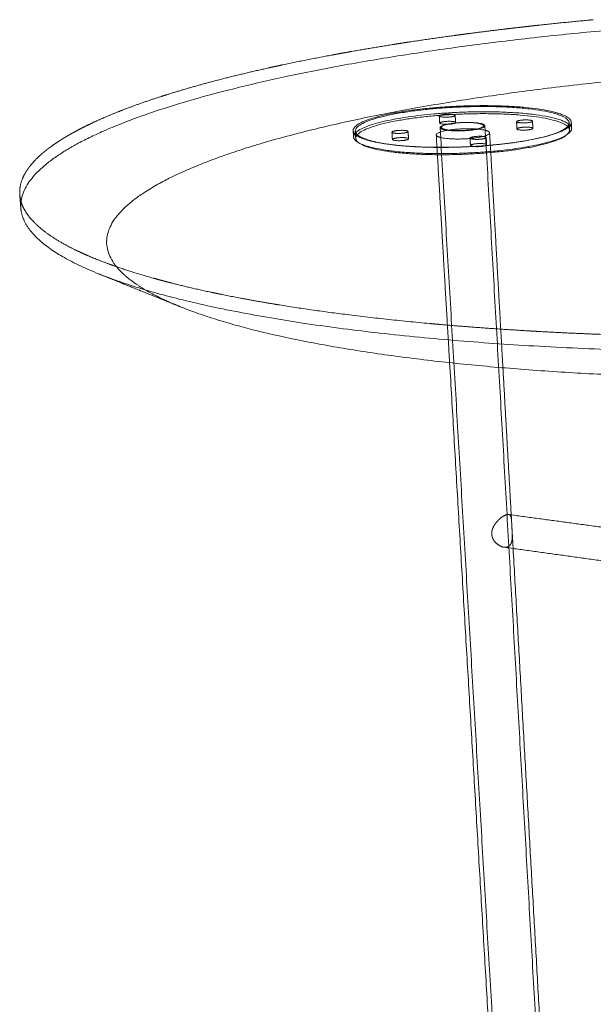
# Model space of a CAD drawing. Header units: millimetres. Extents: x 0 to 3464, y -1145 to 808.
# Tile 2 of 14: x 0 to 212, y -802 to -438. Entities that reach past the tile are written whole.
import ezdxf

# ---------------------------------------------------------------- set-up
doc = ezdxf.new("R2010")
doc.units = ezdxf.units.MM
doc.header["$MEASUREMENT"] = 0
doc.layers.add('Make2D$hidden$lines', color=7, linetype='Continuous', lineweight=13, true_color=0xffffff)
doc.layers.add('Make2D$visible$lines', color=7, linetype='Continuous', lineweight=18, true_color=0x000000)

msp = doc.modelspace()

# ---------------------------------------------------------------- linework, layer by layer
at = {"layer": 'Make2D$hidden$lines'}
for points, knots in [([(234.64, -440.77), (226.24, -441.43), (209.76, -442.86), (185.64, -445.41), (162.38, -448.32), (140.25, -451.56), (119.11, -455.16), (99.59, -459), (81.52, -463.11), (65.1, -467.43), (52.22, -471.39), (42.86, -474.67), (36.35, -477.17), (30.56, -479.62), (25.24, -482.11), (20.59, -484.52), (16.42, -486.95), (12.58, -489.5), (9.24, -492.06), (6.34, -494.74), (4.07, -497.32), (2.28, -500), (1.09, -502.58), (0.43, -505.23), (0.36, -506.95), (0.41, -507.83)], [0, 0, 0, 0, 25.284021, 49.62859, 72.740811, 95.60422, 116.736753, 137.066907, 155.289439, 172.332991, 187.997543, 195.673988, 202.109536, 208.894137, 214.533467, 219.744398, 224.585059, 229.022044, 233.549933, 237.202432, 240.867845, 243.834601, 246.848517, 249.35481, 251.98999, 251.98999, 251.98999, 251.98999]), ([(37.59, -531.55), (36.77, -530.74), (35.31, -529.1), (33.57, -526.43), (32.47, -523.69), (32.03, -520.95), (32.22, -518.18), (33.04, -515.48), (34.51, -512.68), (36.56, -509.98), (39.3, -507.2), (42.55, -504.51), (46.55, -501.75), (51, -499.1), (56.21, -496.39), (61.8, -493.81), (68.15, -491.19), (74.81, -488.71), (82.2, -486.21), (92.78, -482.95), (107.47, -479), (126.3, -474.71), (147, -470.72), (168.96, -467.13), (192.55, -463.88), (217.08, -461.1), (233.96, -459.55), (242.37, -458.86)], [0, 0, 0, 0, 3.466155, 6.577388, 9.515012, 12.292014, 14.843469, 17.78886, 20.707392, 24.286038, 27.916925, 32.41476, 36.934041, 42.474973, 47.941605, 54.54459, 60.945886, 68.562752, 75.838971, 84.373353, 101.757206, 121.468329, 142.299261, 165.007966, 188.19469, 213.742937, 239.055574, 239.055574, 239.055574, 239.055574]), ([(181.84, -625.49), (181.83, -625.32), (181.8, -624.75), (181.76, -623.95), (181.71, -623.13), (181.65, -622.56), (181.56, -622.08), (181.42, -621.69), (181.22, -621.38), (180.96, -621.18), (180.76, -621.11), (180.65, -621.09)], [0, 0, 0, 0, 0.512135, 1.722542, 2.406342, 2.969625, 3.453873, 3.87137, 4.211444, 4.517217, 4.847123, 4.847123, 4.847123, 4.847123])]:
    msp.add_open_spline(points, degree=3, knots=knots, dxfattribs=at)
for points, weights, degree, knots in [([(124.26, -480.95), (115.22, -473.99), (154.08, -470.79), (192.41, -467.63), (202.46, -474.4), (212.82, -481.36), (173.48, -484.72), (133.57, -488.11), (124.26, -480.95)], [2946.00940912, 2114.52489959, 3011.27430201, 2144.06005834, 2987.77843119, 2081.29672042, 2922.5135383, 2051.76156167, 2946.00940912], 2, [0, 0, 0, 80.110613, 80.110613, 160.221225, 160.221225, 240.331838, 240.331838, 320.442451, 320.442451, 320.442451]), ([(203.91, -478.43), (203.83, -477.51), (202.58, -476.67), (192.53, -469.88), (154.21, -473.05), (123.09, -475.62), (123.36, -481.64)], [2738.13710887, 2839.84137218, 2988.6005321, 2144.64137147, 3012.09640292, 2248.25319408, 2738.00304597], 2, [-173.364373, -173.364373, -173.364373, -160.221225, -160.221225, -80.110613, -80.110613, -11.891419, -11.891419, -11.891419]), ([(139.37, -484.72), (127.44, -483.44), (124.67, -480.77), (117.46, -473.83), (155.89, -470.98), (193.84, -468.17), (202.09, -474.94)], [2498.06133228, 2535.7602087, 2948.24422999, 2116.08333383, 3011.18088985, 2142.36951936, 2985.41851008], 2, [120.877686, 120.877686, 120.877686, 157.079633, 157.079633, 235.619449, 235.619449, 314.159265, 314.159265, 314.159265]), ([(202.23, -477.59), (210.73, -484.6), (171.75, -487.6), (132.26, -490.65), (124.84, -483.45), (117.63, -476.47), (156.04, -473.61), (193.98, -470.78), (202.23, -477.59)], [2986.37737804, 2080.32784899, 2923.44071818, 2054.04166345, 2949.20309795, 2116.76135586, 3012.13975781, 2143.0475414, 2986.37737804], 2, [0, 0, 0, 78.539816, 78.539816, 157.079633, 157.079633, 235.619449, 235.619449, 314.159265, 314.159265, 314.159265]), ([(155.11, -474.01), (155.81, -474.52), (158.67, -474.28), (161.52, -474.04), (160.82, -473.54), (160.12, -473.04), (157.27, -473.27), (154.42, -473.51), (155.11, -474.01)], [2991.4018512, 2112.93305858, 2989.67421364, 2115.10476143, 2994.47310282, 2119.71971275, 2996.20074038, 2117.5480099, 2991.4018512], 2, [-23.561945, -23.561945, -23.561945, -17.671459, -17.671459, -11.780972, -11.780972, -5.890486, -5.890486, 0, 0, 0]), ([(161.06, -476.29), (161.05, -476.24), (160.97, -476.18), (160.27, -475.68), (157.42, -475.92), (155.22, -476.1), (155.18, -476.52)], [2782.72654952, 2871.73130381, 2995.43197078, 2120.39773478, 2997.15960834, 2269.29274037, 2743.66433739], 2, [-12.609322, -12.609322, -12.609322, -11.780972, -11.780972, -5.890486, -5.890486, -1.012427, -1.012427, -1.012427]), ([(155.27, -476.66), (155.97, -477.17), (158.82, -476.93), (161.08, -476.74), (161.06, -476.3)], [2992.36071915, 2113.61108061, 2990.63308159, 2252.47814254, 2763.37605983], 2, [-23.561945, -23.561945, -23.561945, -17.671459, -17.671459, -12.701361, -12.701361, -12.701361]), ([(155.56, -478.51), (157.54, -479.95), (165.62, -479.27), (173.68, -478.6), (171.66, -477.16), (169.65, -475.74), (161.63, -476.41), (153.59, -477.08), (155.56, -478.51)], [2962.53161777, 2088.36526456, 2957.6942326, 2094.44603253, 2971.13112231, 2107.36789622, 2975.96850748, 2101.28712825, 2962.53161777], 2, [78.539816, 78.539816, 78.539816, 95.033178, 95.033178, 111.526539, 111.526539, 128.019901, 128.019901, 144.513262, 144.513262, 144.513262]), ([(156.16, -478.55), (153.69, -477.26), (161.11, -476.51), (168.5, -475.77), (171.01, -477.06), (173.53, -478.36), (166.1, -479.11), (158.65, -479.86), (156.16, -478.55)], [2962.19712471, 2100.43706033, 2975.2139461, 2107.1508532, 2971.69186165, 2095.45608073, 2958.67504026, 2088.74228786, 2962.19712471], 2, [0, 0, 0, 27.687819, 27.687819, 55.375639, 55.375639, 83.063458, 83.063458, 110.751278, 110.751278, 110.751278]), ([(185.79, -475.41), (182.94, -475.65), (183.67, -476.15), (184.41, -476.66), (187.26, -476.42), (190.12, -476.18), (189.38, -475.68), (188.64, -475.17), (185.79, -475.41)], [2982.3796399, 2107.77501602, 2977.58075072, 2103.1600647, 2975.85311316, 2105.33176755, 2980.65200234, 2109.94671887, 2982.3796399], 2, [-23.561945, -23.561945, -23.561945, -17.671459, -17.671459, -11.780972, -11.780972, -5.890486, -5.890486, 0, 0, 0]), ([(124.4, -483.25), (133.71, -490.45), (173.61, -487.04), (204.23, -484.41), (203.91, -478.48)], [2946.83151003, 2052.34287479, 2923.33563921, 2223.69077164, 2732.63034248], 2, [-320.442451, -320.442451, -320.442451, -240.331838, -240.331838, -173.722447, -173.722447, -173.722447]), ([(139.84, -479.25), (136.94, -479.5), (137.63, -480.01), (138.31, -480.53), (141.22, -480.29), (144.12, -480.04), (143.42, -479.53), (142.73, -479.01), (139.84, -479.25)], [2957.80962692, 2090.40139323, 2953.01073773, 2085.78644191, 2951.28310017, 2087.95814476, 2956.08198936, 2092.57309608, 2957.80962692], 2, [0, 0, 0, 5.890486, 5.890486, 11.780972, 11.780972, 17.671459, 17.671459, 23.561945, 23.561945, 23.561945]), ([(154.18, -481.31), (156.53, -483.04), (166.16, -482.23), (175.76, -481.41), (173.34, -479.7), (170.94, -477.99), (161.41, -478.79), (151.84, -479.6), (154.18, -481.31)], [2962.67148529, 2087.23351214, 2956.91269342, 2094.47252164, 2972.9089907, 2109.8556927, 2978.66778256, 2102.6166832, 2962.67148529], 2, [0, 0, 0, 19.634954, 19.634954, 39.269908, 39.269908, 58.904862, 58.904862, 78.539816, 78.539816, 78.539816]), ([(183.73, -478.68), (183.73, -478.75), (183.82, -478.81), (184.55, -479.33), (187.41, -479.08), (189.64, -478.9), (189.62, -478.46)], [2741.31646327, 2836.76223189, 2978.53961867, 2103.83808674, 2976.81198111, 2249.32520418, 2740.70373892], 2, [-18.631292, -18.631292, -18.631292, -17.671459, -17.671459, -11.780972, -11.780972, -6.859934, -6.859934, -6.859934]), ([(189.62, -478.46), (189.61, -478.39), (189.52, -478.33), (188.79, -477.82), (185.94, -478.06)], [2750.62233121, 2844.79820143, 2981.6108703, 2110.6247409, 2983.33850786], 2, [-6.810875, -6.810875, -6.810875, -5.890486, -5.890486, 0, 0, 0]), ([(143.67, -482.33), (143.69, -482.77), (141.38, -482.97), (138.48, -483.21), (137.79, -482.69), (137.71, -482.64), (137.71, -482.57)], [2733.26869406, 2219.75693999, 2952.24196813, 2086.46446394, 2953.96960569, 2824.37992579, 2733.82228746], 2, [-16.77711, -16.77711, -16.77711, -11.780972, -11.780972, -5.890486, -5.890486, -5.005847, -5.005847, -5.005847]), ([(186.49, -483.12), (179.73, -484.28), (171.59, -484.9), (154.15, -486.23), (139.87, -484.77)], [2594.53143617, 2694.58254841, 2922.48185022, 2462.29263887, 2496.65712448], 2, [57.302881, 57.302881, 57.302881, 78.539816, 78.539816, 120.125847, 120.125847, 120.125847]), ([(140, -481.93), (142.89, -481.69), (143.58, -482.2), (143.66, -482.26), (143.66, -482.32)], [2958.76849487, 2093.25111811, 2957.04085731, 2834.92144771, 2747.05322215], 2, [-23.561945, -23.561945, -23.561945, -17.671459, -17.671459, -16.843109, -16.843109, -16.843109]), ([(166.48, -482.21), (167.2, -482.73), (170.1, -482.49), (173, -482.24), (172.27, -481.72), (171.54, -481.2), (168.65, -481.45), (165.76, -481.69), (166.48, -482.21)], [2939.18963725, 2076.01344804, 2937.46199969, 2078.18515088, 2942.26088888, 2082.8001022, 2943.98852644, 2080.62839935, 2939.18963725], 2, [0, 0, 0, 5.890486, 5.890486, 11.780972, 11.780972, 17.671459, 17.671459, 23.561945, 23.561945, 23.561945]), ([(166.54, -484.76), (166.57, -484.32), (168.81, -484.13), (171.7, -483.89), (172.43, -484.41), (172.5, -484.47), (172.51, -484.52)], [2695.80543779, 2229.74471362, 2944.94739439, 2083.47812424, 2943.21975683, 2821.66961222, 2734.21054587], 2, [-22.549518, -22.549518, -22.549518, -17.671459, -17.671459, -11.780972, -11.780972, -10.952623, -10.952623, -10.952623]), ([(172.52, -484.54), (172.54, -484.99), (170.26, -485.18), (167.36, -485.43), (166.63, -484.9)], [2711.04708676, 2216.18126665, 2938.42086765, 2076.69147007, 2940.14850521], 2, [-10.839942, -10.839942, -10.839942, -5.890486, -5.890486, 0, 0, 0]), ([(59.19, -544.29), (57.13, -543.46), (51.42, -540.98), (43.72, -536.76), (39.33, -533.28), (37.59, -531.55)], [2608.67145459, 2612.76021499, 2625.01868937, 2646.14121817, 2663.80563908, 2672.67822164], 3, [-86.575174, -86.575174, -86.575174, -86.575174, -68.617981, -33.741097, 0, 0, 0, 0]), ([(178.96, -633.17), (179.16, -633.19), (179.36, -633.2), (179.81, -633.17), (180.05, -633.12), (180.27, -633.04), (180.47, -632.96), (180.84, -632.75), (181.31, -632.25), (181.65, -631.6), (181.87, -630.82), (181.99, -629.91), (182.02, -628.88), (181.99, -627.96), (181.92, -626.82), (181.87, -626.06), (181.84, -625.49)], [3015.88705901, 3016.1798721, 3016.47976518, 3017.19367126, 3017.60792684, 3018.02461121, 3018.02461121, 3018.02461121, 3018.02461121, 3018.02461121, 3018.02461121, 3018.02461121, 3018.02461121, 3018.02461121, 3018.02461121, 3018.02461121, 3018.02461121], 3, [36.442184, 36.442184, 36.442184, 36.442184, 37.524526, 37.524526, 38.968463, 38.968463, 38.968463, 39.605313, 40.249644, 40.974979, 41.811391, 42.673497, 43.716171, 44.891959, 45.44097, 47.156303, 47.156303, 47.156303, 47.156303])]:
    msp.add_rational_spline(points, weights, degree=degree, knots=knots, dxfattribs=at)
for points in [[(155.18, -476.54), (155.11, -475.22), (155.03, -473.9)], [(160.9, -473.67), (160.98, -474.99), (161.06, -476.3)], [(183.73, -478.68), (183.66, -477.36), (183.58, -476.03)], [(189.47, -475.81), (189.54, -477.14), (189.62, -478.46)], [(203.8, -476.24), (203.85, -477.36), (203.91, -478.48)], [(123.36, -481.66), (123.29, -480.55), (123.22, -479.43)], [(124.17, -482.2), (124.08, -480.86), (124, -479.53)], [(137.71, -482.57), (137.63, -481.24), (137.55, -479.9)], [(143.51, -479.67), (143.59, -481), (143.67, -482.33)], [(184.9, -982.19), (170.11, -730.18), (155.32, -478.17)], [(171.91, -477.54), (186.18, -729.23), (200.44, -980.91)], [(203, -476.41), (203.07, -477.74), (203.14, -479.07)], [(158.85, -565.01), (156.37, -522.96), (153.9, -480.9)], [(166.54, -484.78), (166.47, -483.44), (166.39, -482.1)], [(172.36, -481.86), (172.44, -483.2), (172.52, -484.54)], [(173.64, -480.15), (176.09, -523.52), (178.54, -566.89)], [(181.61, -621.22), (181.67, -622.4), (181.74, -623.58)], [(181.97, -627.63), (182.14, -630.63), (182.31, -633.63)]]:
    msp.add_open_spline(points, degree=2, dxfattribs=at)
for points, weights in [([(202.09, -474.94), (207.53, -479.4), (187.05, -483.02)], [2985.41851008, 2334.39726908, 2586.7058852]), ([(155.18, -476.54), (155.19, -476.6), (155.27, -476.66)], [2761.99314755, 2855.77717428, 2992.36071915]), ([(185.94, -478.06), (183.74, -478.25), (183.73, -478.68)], [2983.33850786, 2258.82397818, 2730.99560319]), ([(123.36, -481.66), (123.41, -482.49), (124.4, -483.25)], [2740.53782682, 2825.19912937, 2946.83151003]), ([(137.71, -482.57), (137.7, -482.12), (140, -481.93)], [2726.56689164, 2226.65583395, 2958.76849487]), ([(166.63, -484.9), (166.55, -484.84), (166.54, -484.78)], [2940.14850521, 2804.36491564, 2711.63625688])]:
    msp.add_rational_spline(points, weights, degree=2, dxfattribs=at)
at = {"layer": 'Make2D$visible$lines'}
for points, weights, degree in [([(210.45, -438.48), (201.33, -439.34), (192.23, -440.32)], [1, 0.999975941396, 1], 2), ([(211.94, -438.34), (211.19, -438.41), (210.45, -438.48)], [3016.45957402, 3012.87103458, 3009.30571675], 2), ([(165.03, -443.58), (164.3, -443.68), (163.56, -443.78)], [2813.36757786, 2810.53121359, 2807.71773937], 2), ([(165.07, -443.58), (165.05, -443.58), (165.04, -443.58), (165.03, -443.58)], [3079.39072721, 3079.37987139, 3079.36901468, 3079.35815708], 3), ([(166.52, -443.39), (165.79, -443.48), (165.07, -443.58)], [2819.14366543, 2816.31119011, 2813.50117301], 2), ([(178.59, -441.88), (172.55, -442.6), (166.52, -443.39)], [1, 0.999986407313, 1], 2), ([(184.72, -441.16), (181.65, -441.51), (178.59, -441.88)], [1, 0.99999678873, 1], 2), ([(187.73, -440.82), (186.22, -440.99), (184.72, -441.16)], [2905.9160593, 2899.43589824, 2893.05031282], 2), ([(187.75, -440.82), (187.74, -440.82), (187.73, -440.82), (187.73, -440.82)], [3099.23045371, 3099.22467726, 3099.21890047, 3099.21312335], 3), ([(189.22, -440.65), (188.48, -440.74), (187.75, -440.82)], [2912.38404075, 2909.18469203, 2906.0080655], 2), ([(189.26, -440.65), (189.25, -440.65), (189.24, -440.65), (189.22, -440.65)], [3100.45345897, 3100.4426721, 3100.43188403, 3100.42109476], 3), ([(190.72, -440.49), (189.99, -440.57), (189.26, -440.65)], [2918.91085072, 2915.72375423, 2912.55888419], 2), ([(192.23, -440.32), (191.72, -440.38), (191.22, -440.43), (190.72, -440.49)], [3102.8070467, 3102.41273221, 3102.01674171, 3101.61908171], 3), ([(139.72, -447.23), (138.99, -447.34), (138.26, -447.46)], [2721.65425996, 2719.18424683, 2716.73772174], 2), ([(144.11, -446.55), (141.91, -446.88), (139.72, -447.23)], [1, 0.999997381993, 1], 2), ([(160.56, -444.18), (152.32, -445.3), (144.11, -446.55)], [1, 0.999968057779, 1], 2), ([(163.54, -443.78), (162.04, -443.98), (160.56, -444.18)], [2807.64762371, 2801.92381081, 2796.29475677], 2), ([(163.56, -443.78), (163.55, -443.78), (163.55, -443.78), (163.54, -443.78)], [3077.96902017, 3077.96322561, 3077.95743079, 3077.95163573], 3), ([(118.02, -450.9), (117.32, -451.03), (116.62, -451.16)], [2652.15448795, 2650.05140434, 2647.97156912], 2), ([(122.27, -450.14), (120.14, -450.51), (118.02, -450.9)], [1, 0.999996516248, 1], 2), ([(138.26, -447.46), (130.25, -448.72), (122.27, -450.14)], [1, 0.999958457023, 1], 2), ([(115.21, -451.42), (106.22, -453.09), (97.28, -454.99)], [1, 0.999918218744, 1], 2), ([(116.61, -451.16), (116.14, -451.25), (115.68, -451.33), (115.21, -451.42)], [3026.18835603, 3025.59336806, 3024.99693289, 3024.39906174], 3), ([(116.62, -451.16), (116.62, -451.16), (116.62, -451.16), (116.61, -451.16)], [3026.2031694, 3026.1982297, 3026.1932899, 3026.18835001], 3), ([(95.95, -455.28), (93.95, -455.71), (91.98, -456.15)], [2589.95921382, 2584.72099398, 2579.69705266], 2), ([(95.96, -455.27), (95.96, -455.28), (95.95, -455.28), (95.95, -455.28)], [2998.07669085, 2998.06968936, 2998.06268773, 2998.05568594], 3), ([(97.28, -454.99), (96.62, -455.13), (95.96, -455.27)], [2593.47216789, 2591.72295753, 2589.99700352], 2), ([(54.49, -466), (53.4, -466.34), (52.34, -466.68)], [2498.54035182, 2496.66743136, 2494.8902647], 2), ([(36.49, -472.31), (32.54, -473.88), (28.89, -475.47), (25.54, -477.08)], [2887.01215048, 2877.21999923, 2867.33250217, 2857.38377822], 3), ([(37.4, -471.96), (36.95, -472.13), (36.49, -472.31)], [2473.60279459, 2473.07656081, 2472.57400305], 2), ([(20.41, -479.7), (20.07, -479.89), (19.74, -480.07)], [2461.93471062, 2461.90937416, 2461.90678679], 2), ([(24.02, -477.83), (22.2, -478.73), (20.41, -479.7)], [1, 0.999844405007, 1], 2), ([(25.54, -477.08), (24.77, -477.45), (24.02, -477.83)], [2463.47395525, 2463.08736505, 2462.79612129], 2), ([(14.63, -483.11), (13.16, -484.05), (11.84, -485)], [2463.40891449, 2464.35291632, 2465.89005341], 2), ([(15.23, -482.73), (14.93, -482.92), (14.63, -483.11)], [2463.0532678, 2463.21799273, 2463.40637904], 2), ([(14.63, -483.11), (14.63, -483.11), (14.63, -483.11), (14.63, -483.11)], [2820.82560408, 2820.82052749, 2820.81545089, 2820.81037429], 3), ([(15.83, -482.35), (15.53, -482.54), (15.23, -482.72)], [2462.74558268, 2462.88569253, 2463.04919769], 2), ([(15.23, -482.72), (15.23, -482.72), (15.23, -482.73), (15.23, -482.73)], [2823.11833471, 2823.10899654, 2823.09965834, 2823.09032012], 3), ([(15.84, -482.34), (15.84, -482.34), (15.84, -482.35), (15.83, -482.35)], [2825.41033614, 2825.39745219, 2825.38456821, 2825.37168419], 3), ([(16.45, -481.97), (16.14, -482.16), (15.84, -482.34)], [2462.48585912, 2462.60173396, 2462.74078408], 2), ([(16.46, -481.96), (16.46, -481.96), (16.46, -481.97), (16.45, -481.97)], [2827.70151474, 2827.68578905, 2827.6700633, 2827.65433749], 3), ([(17.08, -481.59), (16.77, -481.78), (16.46, -481.96)], [2462.27409712, 2462.36604768, 2462.48099824], 2), ([(17.1, -481.58), (17.09, -481.58), (17.09, -481.59), (17.08, -481.59)], [2829.99177698, 2829.97390103, 2829.95602499, 2829.93814886], 3), ([(17.72, -481.21), (17.41, -481.4), (17.1, -481.58)], [2462.11029669, 2462.17856526, 2462.26970184], 2), ([(17.74, -481.2), (17.73, -481.2), (17.73, -481.21), (17.72, -481.21)], [2832.28102935, 2832.26168135, 2832.24233324, 2832.222985], 3), ([(18.38, -480.83), (18.06, -481.02), (17.74, -481.2)], [2461.99445783, 2462.0392203, 2462.10676084], 2), ([(18.39, -480.82), (18.39, -480.83), (18.38, -480.83), (18.38, -480.83)], [2834.56917838, 2834.54902258, 2834.52886664, 2834.50871056], 3), ([(19.04, -480.46), (18.72, -480.64), (18.39, -480.82)], [2461.92658052, 2461.94794825, 2461.99204493], 2), ([(19.06, -480.45), (19.05, -480.45), (19.05, -480.45), (19.04, -480.46)], [2836.85613061, 2836.83581662, 2836.81550247, 2836.79518817], 3), ([(19.72, -480.08), (19.39, -480.26), (19.06, -480.45)], [2461.90666479, 2461.90468643, 2461.92542772], 2), ([(19.74, -480.07), (19.73, -480.07), (19.72, -480.08), (19.72, -480.08)], [2839.14179259, 2839.12195474, 2839.10211674, 2839.08227858], 3), ([(9.32, -486.93), (9.09, -487.11), (8.87, -487.3)], [2469.60326749, 2470.01800289, 2470.45508602], 2), ([(9.34, -486.91), (9.33, -486.92), (9.33, -486.92), (9.32, -486.93)], [2798.19992218, 2798.17272236, 2798.14552259, 2798.11832288], 3), ([(9.8, -486.54), (9.57, -486.73), (9.34, -486.91)], [2468.76800515, 2469.15898033, 2469.57223363], 2), ([(9.82, -486.53), (9.81, -486.53), (9.81, -486.54), (9.8, -486.54)], [2800.45916664, 2800.4316742, 2800.40418181, 2800.37668946], 3), ([(10.29, -486.16), (10.05, -486.34), (9.82, -486.53)], [2467.98070437, 2468.34843477, 2468.73842743], 2), ([(10.31, -486.15), (10.3, -486.15), (10.3, -486.16), (10.29, -486.16)], [2802.71859333, 2802.69166894, 2802.66474458, 2802.63782023], 3), ([(10.79, -485.78), (10.55, -485.96), (10.31, -486.15)], [2467.24136516, 2467.58627497, 2467.95348387], 2), ([(10.81, -485.77), (10.8, -485.77), (10.8, -485.77), (10.79, -485.78)], [2804.97811364, 2804.9526043, 2804.92709496, 2804.90158563], 3), ([(11.3, -485.4), (11.05, -485.58), (10.81, -485.77)], [2466.54998751, 2466.87241157, 2467.21722335], 2), ([(11.32, -485.38), (11.31, -485.39), (11.31, -485.39), (11.3, -485.4)], [2807.23763891, 2807.21437724, 2807.19111555, 2807.16785385], 3), ([(11.83, -485.01), (11.57, -485.2), (11.32, -485.38)], [2465.90657143, 2466.20675716, 2466.52947031], 2), ([(11.84, -485), (11.84, -485.01), (11.83, -485.01), (11.83, -485.01)], [2809.49708051, 2809.47688399, 2809.45668745, 2809.43649089], 3), ([(7.96, -488.07), (5.58, -490.17), (3.91, -492.27)], [2472.39682391, 2477.89144478, 2486.26403561], 2), ([(7.97, -488.06), (7.97, -488.07), (7.97, -488.07), (7.96, -488.07)], [2791.42416869, 2791.40313533, 2791.38210203, 2791.36106881], 3), ([(8.4, -487.69), (8.19, -487.88), (7.97, -488.06)], [2471.41767687, 2471.88185302, 2472.36868245], 2), ([(8.42, -487.68), (8.41, -487.68), (8.41, -487.69), (8.4, -487.69)], [2793.68233457, 2793.6583526, 2793.63437069, 2793.61038887], 3), ([(8.86, -487.31), (8.63, -487.49), (8.42, -487.68)], [2470.4864914, 2470.92559552, 2471.38717195], 2), ([(8.87, -487.3), (8.87, -487.3), (8.86, -487.3), (8.86, -487.31)], [2795.94094862, 2795.91491492, 2795.88888128, 2795.86284773], 3), ([(2.52, -494.2), (2.4, -494.38), (2.29, -494.57)], [2494.58594937, 2495.44573654, 2496.32814447], 2), ([(2.53, -494.18), (2.53, -494.19), (2.52, -494.19), (2.52, -494.2)], [2755.97235858, 2755.94676718, 2755.92117617, 2755.89558554], 3), ([(2.77, -493.82), (2.65, -494), (2.53, -494.18)], [2492.83941729, 2493.67036844, 2494.52364144], 2), ([(2.78, -493.8), (2.78, -493.8), (2.78, -493.81), (2.77, -493.82)], [2758.16627391, 2758.13703934, 2758.10780525, 2758.07857162], 3), ([(3.03, -493.43), (2.91, -493.62), (2.78, -493.8)], [2491.14084677, 2491.94454275, 2492.77033354], 2), ([(3.05, -493.42), (3.04, -493.42), (3.04, -493.43), (3.03, -493.43)], [2760.36195605, 2760.33015774, 2760.29835997, 2760.26656272], 3), ([(3.31, -493.05), (3.17, -493.23), (3.05, -493.42)], [2489.49023782, 2490.2681337, 2491.0679672], 2), ([(3.32, -493.03), (3.32, -493.04), (3.31, -493.05), (3.31, -493.05)], [2762.55932235, 2762.52603262, 2762.49274344, 2762.45945481], 3), ([(3.59, -492.67), (3.46, -492.85), (3.32, -493.03)], [2487.88759044, 2488.64101712, 2489.41629244], 2), ([(3.61, -492.65), (3.6, -492.66), (3.6, -492.66), (3.59, -492.67)], [2764.75829065, 2764.72457362, 2764.69085713, 2764.65714117], 3), ([(3.89, -492.29), (3.75, -492.47), (3.61, -492.65)], [2486.33290462, 2487.0630705, 2487.81506285], 2), ([(3.91, -492.27), (3.9, -492.28), (3.9, -492.28), (3.89, -492.29)], [2766.95877786, 2766.92568881, 2766.89260025, 2766.85951218], 3), ([(1.27, -496.48), (-0.02, -499.3), (0, -502.11)], [2506.07233471, 2521.50945161, 2542.34224458], 2), ([(1.28, -496.47), (1.27, -496.47), (1.27, -496.47), (1.27, -496.48)], [2742.95860968, 2742.9418667, 2742.92512392, 2742.90838135], 3), ([(1.45, -496.1), (1.36, -496.28), (1.28, -496.47)], [2504.03803324, 2505.01968909, 2506.02421731], 2), ([(1.84, -495.34), (1.64, -495.72), (1.45, -496.09)], [2500.113315, 2502.0157147, 2504.01283896], 2), ([(1.45, -496.09), (1.45, -496.1), (1.45, -496.1), (1.45, -496.1)], [2745.08623642, 2745.07723748, 2745.0682386, 2745.05923977], 3), ([(1.85, -495.33), (1.84, -495.34), (1.84, -495.34), (1.84, -495.34)], [2749.40203558, 2749.39391333, 2749.38579113, 2749.37766897], 3), ([(2.06, -494.96), (1.95, -495.15), (1.85, -495.33)], [2498.22289822, 2499.14561222, 2500.0917702], 2), ([(2.28, -494.58), (2.17, -494.76), (2.06, -494.95)], [2496.38044301, 2497.27077414, 2498.18409914], 2), ([(2.06, -494.95), (2.06, -494.95), (2.06, -494.96), (2.06, -494.96)], [2751.59015726, 2751.5751165, 2751.56007588, 2751.54503541], 3), ([(2.29, -494.57), (2.29, -494.57), (2.29, -494.57), (2.28, -494.58)], [2753.78029229, 2753.75943024, 2753.73856846, 2753.71770693], 3), ([(0, -502.11), (0, -502.29), (0.01, -502.47)], [1, 0.999887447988, 1], 2), ([(0.01, -502.47), (0.01, -502.47), (0.01, -502.48)], [2545.06805011, 2545.10598195, 2545.1439311], 2), ([(0.01, -502.48), (0.01, -502.65), (0.03, -502.83)], [1, 0.999890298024, 1], 2), ([(0.03, -502.83), (0.03, -502.84), (0.03, -502.85)], [2547.88576632, 2547.93965312, 2547.99357369], 2), ([(0.03, -502.85), (0.12, -504.15), (0.48, -505.41)], [1, 0.994495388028, 1], 2), ([(0.48, -505.41), (0.48, -505.43), (0.49, -505.45)], [2569.28403342, 2569.44391343, 2569.60403149], 2), ([(0.49, -505.45), (0.53, -505.6), (0.58, -505.75)], [1, 0.999927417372, 1], 2), ([(0.58, -505.75), (0.75, -506.31), (0.97, -506.85)], [1, 0.999131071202, 1], 2), ([(5.33, -513.17), (6.23, -514.09), (7.26, -515.01), (8.39, -515.93)], [2651.49665425, 2646.6032062, 2641.76153228, 2636.97648651], 3), ([(20.42, -523.29), (20.94, -523.55), (21.47, -523.8)], [1, 0.999983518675, 1], 2), ([(21.47, -523.8), (21.83, -523.97), (22.19, -524.13)], [2434.45165494, 2431.43215854, 2428.43996997], 2), ([(22.19, -524.13), (23.71, -524.84), (25.25, -525.51)], [1, 0.999896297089, 1], 2), ([(25.25, -525.51), (28.83, -527.05), (32.89, -528.54)], [2404.36175284, 2378.09035406, 2354.09092268], 2), ([(32.89, -528.54), (33.33, -528.7), (33.77, -528.86)], [1, 0.999996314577, 1], 2), ([(33.77, -528.86), (33.78, -528.86), (33.8, -528.87)], [2348.95107304, 2348.89023797, 2348.8294178], 2), ([(33.8, -528.87), (34.25, -529.03), (34.71, -529.19)], [1, 0.999996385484, 1], 2), ([(34.71, -529.19), (41.39, -531.56), (49.26, -533.77)], [2343.6949681, 2307.02812764, 2275.89137481], 2), ([(49.26, -533.77), (50.98, -534.25), (52.71, -534.71)], [1, 0.999981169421, 1], 2), ([(52.71, -534.71), (53.3, -534.86), (53.9, -535.02)], [2262.94176159, 2260.8054592, 2258.69726525], 2), ([(53.9, -535.02), (55.12, -535.34), (56.34, -535.65)], [1, 0.999992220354, 1], 2), ([(56.34, -535.65), (63.13, -537.38), (70.63, -538.98)], [2250.28354155, 2227.73516904, 2208.58299469], 2), ([(70.63, -538.98), (71.09, -539.07), (71.54, -539.17), (72, -539.27)], [2521.54277104, 2521.08111754, 2520.62128863, 2520.1632936], 3), ([(72, -539.27), (72, -539.27), (72.01, -539.27)], [2205.17934226, 2205.16520789, 2205.15107543], 2), ([(72.01, -539.27), (72.7, -539.41), (73.39, -539.56)], [1, 0.999998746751, 1], 2), ([(73.39, -539.56), (74.1, -539.7), (74.81, -539.85)], [1, 0.999998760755, 1], 2), ([(74.81, -539.85), (84.13, -541.74), (94.41, -543.43)], [2198.43331051, 2176.85614949, 2160.03677517], 2), ([(94.41, -543.43), (94.93, -543.52), (95.46, -543.61), (95.99, -543.69)], [2500.39101729, 2499.9839338, 2499.5788839, 2499.17587615], 3), ([(95.99, -543.69), (121.34, -547.79), (151.46, -550.55)], [2157.50678897, 2118.29229617, 2106.09016582], 2), ([(151.46, -550.55), (153.43, -550.73), (155.39, -550.9)], [1, 0.999998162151, 1], 2), ([(155.39, -550.9), (171.22, -552.28), (188.01, -553.27)], [2104.62937305, 2099.2303336, 2101.02659846], 2), ([(188.01, -553.27), (188.7, -553.31), (189.4, -553.35), (190.1, -553.39)], [2454.924513, 2454.73913644, 2454.55617654, 2454.37563629], 3), ([(190.11, -553.39), (190.81, -553.43), (191.5, -553.47), (192.2, -553.51)], [2454.37382181, 2454.19390257, 2454.0163868, 2453.84127746], 3), ([(192.2, -553.51), (207.82, -554.37), (224.05, -554.88)], [2101.5859221, 2104.08068728, 2112.75143896], 2)]:
    msp.add_rational_spline(points, weights, degree=degree, dxfattribs=at)
for points, weights, knots in [([(91.98, -456.15), (85.33, -457.62), (72.1, -460.8), (60.24, -464.19), (54.49, -466)], [2992.1909545, 2982.2733538, 2961.12028149, 2938.92466807, 2927.2221021], [4075.728005, 4075.728005, 4075.728005, 4075.728005, 4111.916807, 4150.714616, 4150.714616, 4150.714616, 4150.714616]), ([(52.34, -466.68), (47.35, -468.28), (42.33, -470.04), (37.71, -471.84), (37.4, -471.96)], [2922.82351781, 2912.53683132, 2901.34415697, 2890.0162446, 2889.26187185], [4155.564342, 4155.564342, 4155.564342, 4155.564342, 4189.512424, 4191.932456, 4191.932456, 4191.932456, 4191.932456]), ([(0.42, -507.96), (0.55, -509.52), (1.48, -512.99), (3.92, -516.4), (5.72, -518.26)], [2708.26505639, 2699.77540531, 2681.07587744, 2662.92871082, 2653.14042758], [527.780066, 527.780066, 527.780066, 527.780066, 555.307052, 589.048546, 589.048546, 589.048546, 589.048546]), ([(0.97, -506.85), (1.07, -507.09), (2.01, -509.22), (3.53, -511.33), (5.33, -513.17)], [2685.38740637, 2684.06895732, 2672.57014191, 2661.2834948, 2651.49665425], [4407.137903, 4407.137903, 4407.137903, 4407.137903, 4411.497585, 4445.238462, 4445.238462, 4445.238462, 4445.238462]), ([(8.39, -515.93), (9.53, -516.84), (12.99, -519.34), (17.32, -521.77), (20.42, -523.29)], [2636.97651164, 2632.19134172, 2619.21444708, 2606.70196531, 2598.96033104], [605.918131, 605.918131, 605.918131, 605.918131, 622.788569, 652.216421, 652.216421, 652.216421, 652.216421]), ([(180.61, -621.09), (180.52, -621.07), (180.41, -621.07), (180.1, -621.1), (179.86, -621.15), (179.6, -621.25), (179.33, -621.35), (178.75, -621.65), (177.9, -622.23), (177.05, -622.96), (176.27, -623.78), (175.6, -624.64), (175.08, -625.5), (174.69, -626.36), (174.54, -626.93), (174.48, -627.22), (174.42, -627.58), (174.39, -627.95), (174.41, -628.32), (174.43, -628.68), (174.5, -629.04), (174.61, -629.38), (174.68, -629.62), (174.86, -630.07), (175.37, -630.94), (176.24, -631.91), (177.31, -632.64), (178.24, -633.02), (178.7, -633.13), (178.92, -633.16)], [3015.99148085, 3015.71208513, 3015.434613, 3014.63196205, 3014.12285971, 3013.64122007, 3013.64122007, 3013.64122007, 3013.64122007, 3013.64122007, 3013.64122007, 3013.64122007, 3013.64122007, 3013.64122007, 3013.64122007, 3013.64122007, 2999.32029411, 2999.32029411, 3013.64122007, 2998.57187099, 2998.57187099, 3013.64122007, 3013.64122007, 3013.64122007, 3013.64122007, 3013.64122007, 3013.64122007, 3013.64122007, 3013.64122007, 3013.64122007], [10.464033, 10.464033, 10.464033, 10.464033, 11.332097, 11.332097, 13.005331, 13.005331, 13.005331, 13.879207, 14.951792, 16.080492, 17.263774, 18.330082, 19.344766, 20.272409, 21.136627, 21.136627, 21.136627, 22.238981, 22.238981, 22.238981, 23.327466, 23.327466, 23.327466, 24.057819, 24.782001, 26.350361, 27.934915, 28.655571, 29.341805, 29.341805, 29.341805, 29.341805])]:
    msp.add_rational_spline(points, weights, degree=3, knots=knots, dxfattribs=at)
for points in [[(0.42, -507.96), (0.23, -505.49), (0.04, -503.02)], [(59.35, -544.36), (44.21, -538.26), (29.08, -532.16)], [(190.1, -553.39), (190.11, -553.39), (190.11, -553.39)], [(183.42, -982.31), (171.14, -773.66), (158.85, -565.01)], [(178.54, -566.89), (180.07, -594.06), (181.61, -621.22)], [(180.61, -621.09), (221.58, -626.64), (262.54, -632.19)], [(263.13, -644.8), (221.03, -638.98), (178.92, -633.16)], [(182.31, -633.63), (192.11, -807.21), (201.92, -980.79)]]:
    msp.add_open_spline(points, degree=2, dxfattribs=at)
for points, knots in [([(5.72, -518.26), (6.28, -518.84), (7.5, -520), (10.17, -522.2), (14.06, -524.86), (19.48, -527.9), (25.91, -530.92), (33.12, -533.79), (41.06, -536.52), (49.68, -539.12), (59.21, -541.64), (69.64, -544.07), (80.95, -546.39), (92.68, -548.51), (109.52, -551.19), (132.04, -554.12), (160.54, -556.9), (190.98, -559.03), (222.81, -560.45), (256, -561.14), (289.98, -561.1), (324.13, -560.31), (358.37, -558.77), (391.52, -556.54), (413.36, -554.58), (423.9, -553.5)], [0, 0, 0, 0, 2.425282, 5.031631, 10.366414, 16.563498, 23.637031, 31.663798, 39.833532, 48.828469, 58.691329, 69.393885, 80.95383, 93.330123, 105.155294, 132.104082, 161.44612, 191.037785, 223.639447, 257.034768, 290.625553, 325.574998, 359.490327, 393.450481, 425.25237, 425.25237, 425.25237, 425.25237]), ([(413.35, -563.88), (404.84, -564.76), (387.76, -566.34), (362.19, -568.19), (336.41, -569.56), (310.31, -570.45), (284.27, -570.84), (258.61, -570.74), (233.65, -570.16), (209.18, -569.1), (185.54, -567.55), (163.03, -565.54), (141.52, -563.06), (121.33, -560.12), (102.74, -556.72), (88.78, -553.57), (78.65, -550.86), (71.76, -548.81), (65.29, -546.65), (61.23, -545.12), (59.35, -544.36)], [0, 0, 0, 0, 25.668301, 51.459959, 76.901622, 103.112828, 129.795053, 155.03139, 180.091111, 204.708727, 228.493354, 251.170571, 272.495638, 293.432425, 312.369078, 329.179269, 336.356936, 343.827936, 350.731056, 356.835699, 356.835699, 356.835699, 356.835699])]:
    msp.add_open_spline(points, degree=3, knots=knots, dxfattribs=at)

doc.saveas('drawing.dxf')
